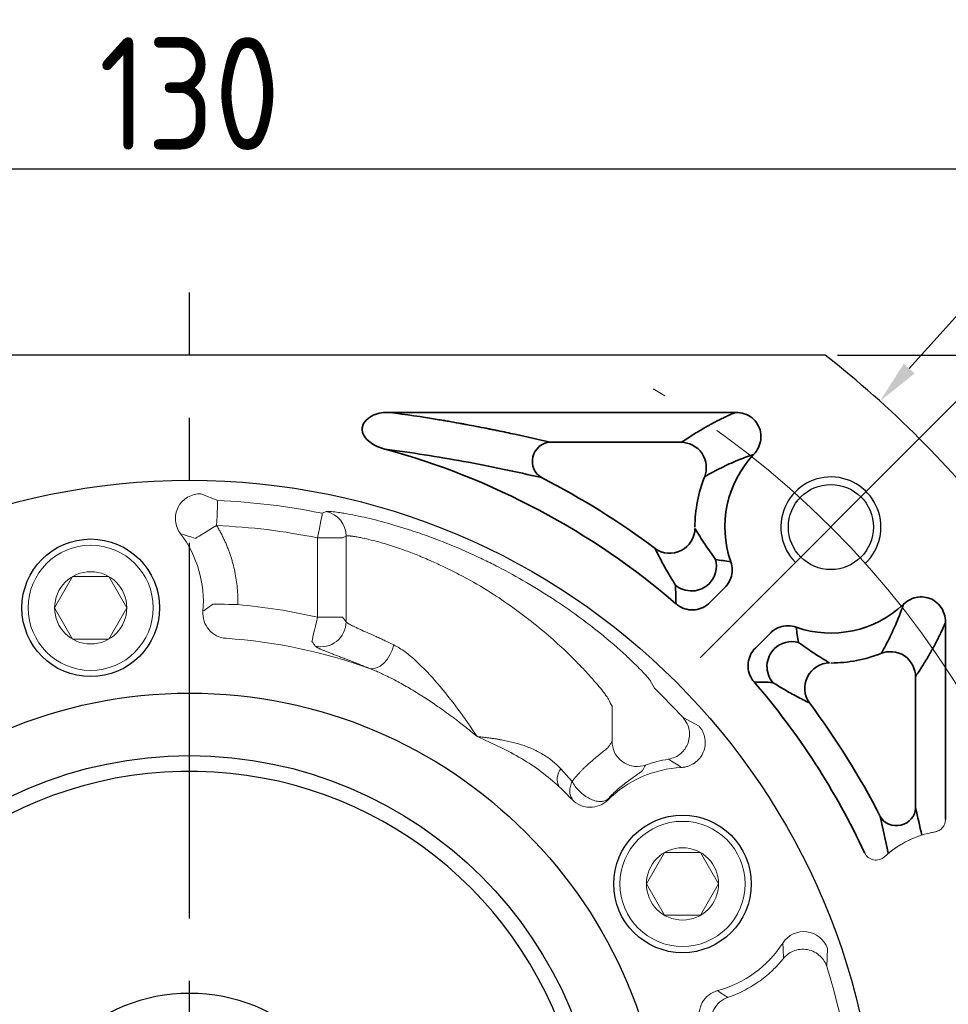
# Model space of a CAD drawing. Header units: millimetres. Extents: x -16 to 1014, y 0 to 717.
# Tile 5 of 15: x 158 to 232, y 475 to 554. Entities that reach past the tile are written whole.
import ezdxf

# ---------------------------------------------------------------- set-up
doc = ezdxf.new("R2010")
doc.units = ezdxf.units.MM
doc.header["$LTSCALE"] = 2.5
doc.header["$PDSIZE"] = -5
doc.linetypes.add('点画线', pattern=[18, 12, -2, 2, -2])
doc.layers.get('0').update_dxf_attribs({"lineweight": 35})
doc.layers.add('7中心线层', color=7, linetype='点画线')
doc.layers.add('标注线', color=7, linetype='Continuous')
for name, color, linetype, lineweight in [('中心线层', 1, '点画线', 18), ('尺寸线层', 3, 'Continuous', 18), ('粗实线', 7, 'Continuous', 30), ('细实线', 7, 'Continuous', 13)]:
    doc.layers.add(name, color=color, linetype=linetype, lineweight=lineweight)
doc.styles.add('工程字', font='gbenor.shx', dxfattribs={"bigfont": 'gbcbig.shx'})
doc.dimstyles.new('ISO-25', dxfattribs={"dimtxt": 9, "dimasz": 3.5, "dimexe": 1.25, "dimexo": 1, "dimgap": 1.5, "dimtad": 1, "dimtxsty": '工程字', "dimcen": 2, "dimadec": 0, "dimazin": 0, "dimtfac": 1, "dimtmove": 0, "dimatfit": 3, "dimfxl": 1, "dimarcsym": 0})
doc.dimstyles.new('ISO-25-1', dxfattribs={"dimtxt": 9, "dimasz": 3.5, "dimexe": 1.25, "dimexo": 1, "dimgap": 1.5, "dimtad": 1, "dimtoh": 1, "dimtxsty": '工程字', "dimcen": 2, "dimadec": 0, "dimazin": 0, "dimtfac": 1, "dimtmove": 0, "dimatfit": 3, "dimfxl": 1, "dimarcsym": 0})

# ---------------------------------------------------------------- blocks, each defined once
blk = doc.blocks.new('*D33')
at = {"layer": 'Defpoints', "color": 0, "ltscale": 2.5}
for p in [(236.299, 542.054), (106.299, 512.965), (236.299, 512.965)]:
    blk.add_point(p, dxfattribs=at)
at = {"layer": '尺寸线层', "color": 0, "lineweight": -2}
for p, q in [((106.299, 513.965), (106.299, 543.304)), ((236.299, 513.965), (236.299, 543.304)), ((109.799, 542.054), (232.799, 542.054))]:
    blk.add_line(p, q, dxfattribs=at)
at = {"layer": '尺寸线层', "color": 0, "ltscale": 2.5}
for points in [[(109.799, 542.637), (109.799, 541.47), (106.299, 542.054)], [(232.799, 541.47), (232.799, 542.637), (236.299, 542.054)]]:
    blk.add_solid(points, dxfattribs=at)
at = {"layer": '尺寸线层', "color": 0, "ltscale": 2.5, "insert": (171.299, 548.054), "char_height": 9, "attachment_point": 5, "style": '工程字'}
blk.add_mtext('130', dxfattribs=at)
blk = doc.blocks.new('*D34')
at = {"layer": 'Defpoints', "color": 0, "ltscale": 2.5}
for p in [(222.105, 527.159), (222.105, 397.159), (255.596, 397.159)]:
    blk.add_point(p, dxfattribs=at)
at = {"layer": '尺寸线层', "color": 0, "lineweight": -2}
for p, q in [((223.105, 527.159), (256.846, 527.159)), ((255.596, 523.659), (255.596, 400.659)), ((223.105, 397.159), (256.846, 397.159))]:
    blk.add_line(p, q, dxfattribs=at)
at = {"layer": '尺寸线层', "color": 0, "ltscale": 2.5}
for points in [[(256.18, 523.659), (255.013, 523.659), (255.596, 527.159)], [(255.013, 400.659), (256.18, 400.659), (255.596, 397.159)]]:
    blk.add_solid(points, dxfattribs=at)
at = {"layer": '尺寸线层', "color": 0, "ltscale": 2.5, "insert": (249.596, 462.159), "char_height": 9, "attachment_point": 5, "rotation": 90, "style": '工程字'}
blk.add_mtext('130', dxfattribs=at)
blk = doc.blocks.new('*D35')
at = {"layer": 'Defpoints', "color": 0, "ltscale": 2.5}
for p in [(226.486, 523.483), (116.112, 400.835)]:
    blk.add_point(p, dxfattribs=at)
at = {"layer": '尺寸线层', "color": 0, "lineweight": -2}
for p, q in [((242.57, 541.356), (228.827, 526.085)), ((262.82, 541.356), (242.57, 541.356)), ((171.299, 460.159), (171.299, 464.159)), ((169.299, 462.159), (173.299, 462.159))]:
    blk.add_line(p, q, dxfattribs=at)
at = {"layer": '尺寸线层', "color": 0, "ltscale": 2.5}
blk.add_solid([(228.393, 526.475), (229.261, 525.695), (226.486, 523.483)], dxfattribs=at)
at = {"layer": '尺寸线层', "color": 0, "ltscale": 2.5, "insert": (253.445, 547.356), "char_height": 9, "attachment_point": 5, "style": '工程字'}
blk.add_mtext('∅165', dxfattribs=at)
blk = doc.blocks.new('*D37')
at = {"layer": 'Defpoints', "color": 0, "ltscale": 2.5}
for p in [(148.553, 530.999), (194.045, 393.32)]:
    blk.add_point(p, dxfattribs=at)
at = {"layer": '尺寸线层', "color": 0, "lineweight": -2}
for p, q in [((171.299, 460.159), (171.299, 464.159)), ((169.299, 462.159), (173.299, 462.159)), ((205.517, 358.601), (195.143, 389.997)), ((226.517, 358.601), (205.517, 358.601))]:
    blk.add_line(p, q, dxfattribs=at)
at = {"layer": '尺寸线层', "color": 0, "ltscale": 2.5}
blk.add_solid([(195.697, 390.18), (194.589, 389.814), (194.045, 393.32)], dxfattribs=at)
at = {"layer": '尺寸线层', "color": 0, "ltscale": 2.5, "insert": (216.767, 364.601), "char_height": 9, "attachment_point": 5, "style": '工程字'}
blk.add_mtext('∅145', dxfattribs=at)
blk = doc.blocks.new('*D38')
at = {"layer": 'Defpoints', "color": 0, "ltscale": 2.5}
for p in [(171.299, 532.159), (130.486, 421.347), (109.581, 400.441), (171.299, 392.159), (123.914, 380.087)]:
    blk.add_point(p, dxfattribs=at)
at = {"layer": '尺寸线层', "color": 0, "lineweight": -2}
for p, q in [((108.874, 399.734), (103.403, 394.264)), ((171.299, 391.159), (171.299, 366.14))]:
    blk.add_line(p, q, dxfattribs=at)
blk.add_arc((171.299, 462.159), 94.769, 227.11616, 267.88384, dxfattribs=at)
at = {"layer": '尺寸线层', "color": 0, "ltscale": 2.5}
for points in [[(107.212, 393.139), (106.402, 392.299), (104.287, 395.147)], [(167.789, 366.872), (167.81, 368.038), (171.299, 367.39)]]:
    blk.add_solid(points, dxfattribs=at)
at = {"layer": '尺寸线层', "color": 0, "ltscale": 2.5, "insert": (137.328, 380.147), "char_height": 9, "attachment_point": 5, "rotation": 337.5, "style": '工程字'}
blk.add_mtext('45%%d', dxfattribs=at)

msp = doc.modelspace()

# ---------------------------------------------------------------- linework, layer by layer
for p, q in [((214.939, 522.586), (187.307, 522.586)), ((200.112, 520.194), (210.627, 520.194)), ((212.893, 507.393), (214.085, 508.585)), ((231.725, 505.8), (231.725, 490.052)), ((216.532, 503.753), (217.725, 504.946)), ((229.334, 490.973), (229.334, 501.488))]:
    msp.add_line(p, q)
at = {"color": 7, "linetype": 'Continuous', "lineweight": 15}
for p, q in [((173.547, 515.542), (172.211, 516.088)), ((182.223, 514.659), (181.922, 514.523)), ((183.522, 512.564), (181.525, 512.564)), ((181.525, 506.222), (181.525, 512.564)), ((183.522, 512.564), (183.813, 512.702)), ((183.813, 505.854), (183.813, 512.702)), ((183.522, 506.222), (181.525, 506.222)), ((183.522, 506.222), (183.813, 505.854)), ((208.463, 500.547), (208.155, 501.11)), ((205.076, 496.285), (205.076, 499.111)), ((212.025, 497.523), (210.747, 498.195)), ((200.966, 494.115), (201.879, 493.103)), ((201.888, 491.714), (201.886, 491.641)), ((204.731, 491.613), (204.725, 491.681)), ((222.231, 478.305), (222.287, 479.747))]:
    msp.add_line(p, q, dxfattribs=at)
at = {"color": 7, "linetype": 'Continuous', "lineweight": 15, "flags": 128}
for points in [[(173.463, 513.545), (173.479, 513.926), (173.494, 514.294), (173.509, 514.633), (173.521, 514.933), (173.532, 515.182), (173.54, 515.371), (173.545, 515.492), (173.547, 515.542)], [(181.922, 514.523), (181.912, 514.474), (181.888, 514.354), (181.851, 514.169), (181.801, 513.925), (181.741, 513.631), (181.674, 513.298), (181.601, 512.938), (181.525, 512.564)], [(173.463, 513.545), (173.14, 513.35), (172.829, 513.161), (172.54, 512.987), (172.285, 512.832), (172.072, 512.703), (171.909, 512.605), (171.802, 512.54), (171.754, 512.511)], [(173.165, 507.266), (173.22, 507.265), (173.346, 507.263), (173.536, 507.259), (173.785, 507.254), (174.083, 507.249), (174.421, 507.242), (174.784, 507.235), (175.162, 507.228)], [(181.074, 504.276), (181.087, 504.33), (181.115, 504.452), (181.158, 504.638), (181.214, 504.881), (181.282, 505.171), (181.358, 505.5), (181.44, 505.854), (181.525, 506.222)], [(187.632, 504.007), (187.502, 503.593), (187.318, 503.2), (187.089, 502.844), (186.825, 502.544), (186.54, 502.313), (186.246, 502.163), (185.957, 502.099), (185.688, 502.127)]]:
    msp.add_lwpolyline(points, dxfattribs=at)
for centre, radius, start, end in [((171.299, 462.159), 59.573, 49.25303, 74.80346), ((222.564, 513.424), 8.473, 136.7652, 199.13459), ((171.299, 462.159), 61.965, 53.09187, 62.9964), ((222.564, 513.424), 10.865, 158.18733, 180), ((222.564, 513.424), 8.473, 250.86541, 313.2348), ((222.564, 513.424), 10.865, 270, 291.81267), ((171.299, 462.159), 59.573, 25.05777, 40.74697), ((171.299, 462.159), 61.965, 27.0036, 36.90813)]:
    msp.add_arc(centre, radius, start, end)
at = {"color": 7, "linetype": 'Continuous', "lineweight": 15}
for centre, radius, start, end in [((171.299, 462.159), 53.43, 78.53154, 87.58854), ((181.811, 512.7), 2.002, 0.06639, 78.12537), ((181.809, 505.863), 2.004, 256.75259, 359.75098), ((171.299, 462.159), 53.43, 42.41146, 45.92772), ((202.031, 493.305), 1.339, 142.73726, 207.86711), ((232.269, 481.159), 8.026, 99.84743, 132.50006), ((232.269, 481.159), 8.026, 98.57015, 128.12621), ((171.299, 462.159), 53.43, 342.41146, 17.58854)]:
    msp.add_arc(centre, radius, start, end, dxfattribs=at)
at = {"lineweight": 15}
for centre, start, end in [((230.725, 490.052), 279.84743, 0), ((226.171, 487.814), 205.05777, 312.50006)]:
    msp.add_arc(centre, 1, start, end, dxfattribs=at)
for centre, major_axis, ratio, start_param, end_param in [((200.112, 518.7), (0.35, 1.459), 0.936415, 0.251008, 2.890584), ((209.707, 513.299), (-1.785, -0.903), 0.981015, 0.466104, 2.675489), ((211.422, 510.303), (-0.507, -1.935), 0.994903, 1.043729, 2.097864)]:
    msp.add_ellipse(centre, major_axis=major_axis, ratio=ratio, start_param=start_param, end_param=end_param)
at = {"extrusion": (0, 0, -1)}
for centre, major_axis, ratio, start_param, end_param in [((219.442, 502.283), (-1.935, -0.507), 0.994903, 1.043729, 2.097864), ((222.439, 500.568), (-0.903, -1.785), 0.981015, 0.466104, 2.675489), ((227.84, 490.973), (1.459, 0.35), 0.936415, 0.251008, 2.890584)]:
    msp.add_ellipse(centre, major_axis=major_axis, ratio=ratio, start_param=start_param, end_param=end_param, dxfattribs=at)
for points, knots in [([(186.915, 519.65), (186.486, 519.752), (186.08, 519.924), (185.373, 520.471), (185.056, 520.885), (185.158, 521.826), (185.571, 522.17), (186.403, 522.534), (186.858, 522.599), (187.307, 522.586)], [0, 0, 0, 0, 0.25, 0.25, 0.5, 0.5, 0.75, 0.75, 1, 1, 1, 1]), ([(187.307, 522.586), (188.599, 522.413), (190.023, 522.201), (191.433, 521.966), (191.607, 521.936), (191.645, 521.93), (191.662, 521.927), (191.713, 521.918), (191.817, 521.901), (192.199, 521.835), (192.619, 521.761), (193.005, 521.691), (193.111, 521.672), (193.182, 521.659), (193.213, 521.653), (193.377, 521.623), (193.771, 521.55), (194.425, 521.426), (194.98, 521.317), (195.274, 521.259), (195.323, 521.249), (195.337, 521.246), (195.366, 521.24), (195.438, 521.226), (195.627, 521.188), (196.265, 521.058), (197.776, 520.739), (199.176, 520.419), (200.112, 520.194)], [0, 0, 0, 0, 0.25, 0.28125, 0.285156, 0.285156, 0.289062, 0.289062, 0.296875, 0.3125, 0.375, 0.390625, 0.398437, 0.398437, 0.40625, 0.40625, 0.4375, 0.5, 0.5625, 0.570312, 0.570312, 0.574219, 0.574219, 0.578125, 0.59375, 0.625, 0.75, 1, 1, 1, 1]), ([(214.939, 522.586), (214.786, 522.519), (214.598, 522.437), (214.274, 522.288), (214.16, 522.234), (213.979, 522.148), (213.886, 522.103), (213.79, 522.056), (213.725, 522.024), (213.692, 522.007), (213.398, 521.86), (213.179, 521.745), (212.902, 521.595), (212.819, 521.549), (212.705, 521.486), (212.652, 521.456), (212.603, 521.429), (212.579, 521.415), (212.567, 521.409), (212.555, 521.402), (212.548, 521.398), (212.544, 521.395), (212.427, 521.329), (212.285, 521.247), (212.034, 521.097), (211.944, 521.043), (211.8, 520.955), (211.726, 520.909), (211.635, 520.853), (211.589, 520.824), (211.569, 520.811), (211.556, 520.803), (211.549, 520.799), (211.126, 520.531), (210.83, 520.331), (210.627, 520.194)], [0, 0, 0, 0, 0.125, 0.125, 0.1875, 0.1875, 0.21875, 0.234375, 0.234375, 0.25, 0.25, 0.375, 0.375, 0.4375, 0.4375, 0.46875, 0.484375, 0.484375, 0.492188, 0.496094, 0.496094, 0.5, 0.5, 0.625, 0.625, 0.6875, 0.6875, 0.71875, 0.734375, 0.742187, 0.746094, 0.746094, 0.75, 0.75, 1, 1, 1, 1]), ([(214.939, 522.586), (215.175, 522.589), (215.415, 522.552), (215.865, 522.402), (216.081, 522.286), (216.442, 521.995), (216.596, 521.819), (216.821, 521.442), (216.9, 521.237), (216.982, 520.823), (216.989, 520.609), (216.935, 520.191), (216.872, 519.981), (216.682, 519.583), (216.548, 519.392), (216.391, 519.229)], [0, 0, 0, 0, 0.151852, 0.151852, 0.304226, 0.304226, 0.448806, 0.448806, 0.584614, 0.584614, 0.717586, 0.717586, 0.853995, 0.853995, 1, 1, 1, 1]), ([(210.627, 520.194), (211.173, 520.188), (211.87, 519.892), (212.658, 518.728), (212.674, 517.97), (212.477, 517.462)], [0, 0, 0, 0, 0.5, 0.5, 1, 1, 1, 1]), ([(199.434, 517.369), (198.418, 517.6), (196.49, 518.039), (193.357, 518.65), (190.281, 519.183), (187.988, 519.501), (186.915, 519.649)], [0, 0, 0, 0, 0.29364, 0.557701, 0.792842, 1, 1, 1, 1]), ([(216.391, 519.229), (215.957, 519.072), (215.017, 518.732), (213.731, 518.143), (212.913, 517.699), (212.477, 517.462)], [0, 0, 0, 0, 0.28547, 0.61877, 1, 1, 1, 1]), ([(211.7, 513.319), (211.948, 512.909), (212.399, 512.166), (213.049, 511.25), (213.341, 510.84)], [0, 0, 0, 0, 0.552079, 1, 1, 1, 1]), ([(210.147, 508.772), (209.949, 509.093), (209.521, 509.786), (208.991, 510.75), (208.678, 511.374), (208.511, 511.706)], [0, 0, 0, 0, 0.286889, 0.620114, 1, 1, 1, 1]), ([(214.559, 510.647), (214.632, 510.438), (214.671, 510.214), (214.671, 509.771), (214.633, 509.547), (214.488, 509.129), (214.378, 508.931), (214.192, 508.698), (214.14, 508.64), (214.085, 508.585)], [0, 0, 0, 0, 0.299144, 0.299144, 0.598401, 0.598401, 0.896323, 0.896323, 1, 1, 1, 1]), ([(212.831, 508.894), (212.513, 508.58), (212.026, 508.342), (210.998, 508.295), (210.491, 508.489), (210.147, 508.772)], [0, 0, 0, 0, 0.5, 0.5, 1, 1, 1, 1]), ([(231.725, 505.8), (231.728, 506.036), (231.692, 506.276), (231.542, 506.725), (231.426, 506.941), (231.135, 507.302), (230.959, 507.456), (230.581, 507.681), (230.377, 507.76), (229.963, 507.843), (229.749, 507.85), (229.33, 507.796), (229.121, 507.733), (228.723, 507.542), (228.532, 507.409), (228.368, 507.251)], [0, 0, 0, 0, 0.151852, 0.151852, 0.304226, 0.304226, 0.448806, 0.448806, 0.584614, 0.584614, 0.717586, 0.717586, 0.853995, 0.853995, 1, 1, 1, 1]), ([(212.893, 507.393), (212.737, 507.235), (212.551, 507.101), (212.152, 506.906), (211.932, 506.841), (211.492, 506.79), (211.266, 506.802), (210.838, 506.899), (210.629, 506.985), (210.352, 507.157), (210.265, 507.221), (210.184, 507.292)], [0, 0, 0, 0, 0.224454, 0.224454, 0.449086, 0.449086, 0.671255, 0.671255, 0.892609, 0.892609, 1, 1, 1, 1]), ([(228.368, 507.251), (228.211, 506.817), (227.872, 505.878), (227.283, 504.592), (226.838, 503.774), (226.601, 503.337)], [0, 0, 0, 0, 0.28547, 0.61877, 1, 1, 1, 1]), ([(219.787, 505.419), (219.578, 505.492), (219.354, 505.531), (218.911, 505.532), (218.686, 505.494), (218.269, 505.348), (218.071, 505.238), (217.837, 505.053), (217.779, 505.001), (217.725, 504.946)], [0, 0, 0, 0, 0.299144, 0.299144, 0.598401, 0.598401, 0.896323, 0.896323, 1, 1, 1, 1]), ([(231.725, 505.8), (231.659, 505.646), (231.576, 505.458), (231.428, 505.135), (231.374, 505.02), (231.287, 504.839), (231.242, 504.746), (231.195, 504.65), (231.163, 504.586), (231.147, 504.553), (230.999, 504.258), (230.884, 504.039), (230.735, 503.762), (230.689, 503.679), (230.626, 503.566), (230.596, 503.512), (230.568, 503.463), (230.555, 503.439), (230.548, 503.427), (230.542, 503.416), (230.537, 503.408), (230.535, 503.404), (230.469, 503.288), (230.387, 503.146), (230.237, 502.894), (230.183, 502.804), (230.094, 502.66), (230.049, 502.586), (229.992, 502.496), (229.963, 502.45), (229.951, 502.43), (229.942, 502.416), (229.938, 502.409), (229.671, 501.986), (229.471, 501.69), (229.334, 501.488)], [0, 0, 0, 0, 0.125, 0.125, 0.1875, 0.1875, 0.21875, 0.234375, 0.234375, 0.25, 0.25, 0.375, 0.375, 0.4375, 0.4375, 0.46875, 0.484375, 0.484375, 0.492188, 0.496094, 0.496094, 0.5, 0.5, 0.625, 0.625, 0.6875, 0.6875, 0.71875, 0.734375, 0.742187, 0.746094, 0.746094, 0.75, 0.75, 1, 1, 1, 1]), ([(216.532, 503.753), (216.374, 503.597), (216.241, 503.412), (216.045, 503.012), (215.981, 502.793), (215.93, 502.353), (215.942, 502.127), (216.039, 501.698), (216.125, 501.49), (216.297, 501.212), (216.361, 501.125), (216.432, 501.044)], [0, 0, 0, 0, 0.224454, 0.224454, 0.449086, 0.449086, 0.671255, 0.671255, 0.892609, 0.892609, 1, 1, 1, 1]), ([(218.033, 503.691), (217.72, 503.373), (217.481, 502.887), (217.435, 501.858), (217.628, 501.352), (217.912, 501.007)], [0, 0, 0, 0, 0.5, 0.5, 1, 1, 1, 1]), ([(222.458, 502.56), (222.048, 502.809), (221.306, 503.26), (220.39, 503.91), (219.98, 504.201)], [0, 0, 0, 0, 0.552079, 1, 1, 1, 1]), ([(229.334, 501.488), (229.328, 502.033), (229.031, 502.73), (227.867, 503.518), (227.11, 503.534), (226.601, 503.337)], [0, 0, 0, 0, 0.5, 0.5, 1, 1, 1, 1]), ([(217.912, 501.007), (218.232, 500.809), (218.926, 500.382), (219.89, 499.851), (220.514, 499.538), (220.846, 499.371)], [0, 0, 0, 0, 0.286889, 0.620114, 1, 1, 1, 1])]:
    msp.add_open_spline(points, degree=3, knots=knots)
at = {"color": 7, "linetype": 'Continuous', "lineweight": 15}
for points, knots in [([(172.211, 516.088), (171.456, 516.101), (170.724, 515.663), (170.217, 514.67), (170.143, 514.286), (170.212, 513.547), (170.353, 513.185), (170.579, 512.887)], [0, 0, 0, 0, 0.5, 0.5, 0.75, 0.75, 1, 1, 1, 1]), ([(208.155, 501.11), (208.149, 501.12), (208.134, 501.146), (208.091, 501.208), (208.014, 501.307), (207.899, 501.444), (207.698, 501.669), (207.382, 502.003), (206.864, 502.521), (205.88, 503.454), (204.382, 504.757), (202.358, 506.313), (200.386, 507.683), (198.244, 509.01), (196.382, 510.036), (194.83, 510.81), (193.26, 511.542), (191.757, 512.17), (190.208, 512.75), (188.697, 513.271), (186.824, 513.83), (185.23, 514.217), (184.219, 514.423), (183.627, 514.528), (183.103, 514.61), (182.73, 514.655), (182.481, 514.673), (182.355, 514.676), (182.266, 514.672), (182.237, 514.663), (182.223, 514.659)], [0, 0, 0, 0, 0.007179, 0.017651, 0.031425, 0.048314, 0.062524, 0.093616, 0.124788, 0.161154, 0.250252, 0.312645, 0.375281, 0.437679, 0.500077, 0.528998, 0.562437, 0.624955, 0.647769, 0.687361, 0.749544, 0.811856, 0.850065, 0.874386, 0.897291, 0.937026, 0.9539, 0.970025, 0.985394, 1, 1, 1, 1]), ([(181.525, 512.564), (180.191, 512.807), (177.523, 513.294), (174.816, 513.461), (173.463, 513.545)], [0, 0, 0, 0, 0.5, 1, 1, 1, 1]), ([(173.463, 513.545), (173.519, 513.45), (173.633, 513.259), (173.792, 512.968), (173.943, 512.674), (174.086, 512.375), (174.22, 512.073), (174.345, 511.767), (174.462, 511.458), (174.57, 511.144), (174.67, 510.827), (174.791, 510.4), (174.92, 509.861), (175.038, 509.208), (175.118, 508.552), (175.164, 507.891), (175.162, 507.449), (175.162, 507.228)], [0, 0, 0, 0, 0.050186, 0.100227, 0.150165, 0.200038, 0.249887, 0.299751, 0.34967, 0.399685, 0.449835, 0.50016, 0.600592, 0.700473, 0.80012, 0.899856, 1, 1, 1, 1]), ([(183.813, 512.702), (183.82, 512.705), (183.833, 512.711), (183.865, 512.716), (183.907, 512.72), (183.959, 512.721), (184.02, 512.719), (184.091, 512.714), (184.172, 512.707), (184.261, 512.697), (184.36, 512.684), (184.468, 512.668), (184.66, 512.638), (185.197, 512.539), (186.206, 512.304), (187.436, 511.937), (188.453, 511.59), (189.396, 511.233), (190.466, 510.783), (191.617, 510.259), (193.169, 509.489), (195.014, 508.444), (196.948, 507.153), (198.646, 505.881), (200.203, 504.585), (201.603, 503.3), (202.656, 502.224), (203.348, 501.466), (203.845, 500.896), (204.196, 500.472), (204.435, 500.167), (204.574, 499.982), (204.666, 499.853), (204.73, 499.756), (204.766, 499.696), (204.779, 499.67), (204.784, 499.658)], [0, 0, 0, 0, 0.009141, 0.018291, 0.02745, 0.036614, 0.045782, 0.054951, 0.064119, 0.073282, 0.082439, 0.091587, 0.100724, 0.127513, 0.200707, 0.251642, 0.275469, 0.312765, 0.35013, 0.382612, 0.425161, 0.499961, 0.562188, 0.624712, 0.687333, 0.749734, 0.812522, 0.850789, 0.875432, 0.915425, 0.93758, 0.950836, 0.968605, 0.981531, 0.99199, 1, 1, 1, 1]), ([(172.371, 506.696), (172.325, 506.169), (172.499, 505.626), (173.184, 504.826), (173.694, 504.569), (174.222, 504.533)], [0, 0, 0, 0, 0.5, 0.5, 1, 1, 1, 1]), ([(172.371, 506.696), (172.503, 506.789), (172.773, 506.977), (173.032, 507.169), (173.165, 507.266)], [0, 0, 0, 0, 0.489664, 1, 1, 1, 1]), ([(175.162, 507.228), (176.231, 507.117), (178.37, 506.894), (180.473, 506.446), (181.525, 506.222)], [0, 0, 0, 0, 0.499807, 1, 1, 1, 1]), ([(183.813, 505.854), (183.82, 505.845), (183.833, 505.828), (183.866, 505.798), (183.908, 505.766), (183.96, 505.731), (184.021, 505.693), (184.091, 505.653), (184.171, 505.61), (184.258, 505.565), (184.355, 505.516), (184.459, 505.465), (184.571, 505.412), (184.691, 505.356), (184.819, 505.297), (185.07, 505.182), (185.486, 504.995), (186.016, 504.758), (186.478, 504.548), (186.844, 504.38), (187.228, 504.2), (187.497, 504.071), (187.632, 504.007)], [0, 0, 0, 0, 0.036291, 0.072522, 0.108689, 0.144785, 0.180804, 0.216736, 0.252571, 0.288299, 0.323907, 0.359384, 0.394715, 0.429889, 0.464892, 0.499709, 0.625034, 0.749178, 0.811209, 0.873753, 0.93672, 1, 1, 1, 1]), ([(181.35, 503.912), (181.357, 503.904), (181.37, 503.888), (181.403, 503.861), (181.445, 503.833), (181.497, 503.802), (181.558, 503.769), (181.628, 503.734), (181.707, 503.697), (181.795, 503.657), (181.892, 503.615), (181.998, 503.57), (182.112, 503.524), (182.234, 503.474), (182.365, 503.423), (182.503, 503.368), (182.65, 503.312), (182.804, 503.252), (183.012, 503.173), (183.282, 503.069), (183.627, 502.937), (183.995, 502.796), (184.385, 502.645), (184.798, 502.483), (185.23, 502.312), (185.535, 502.188), (185.688, 502.127)], [0, 0, 0, 0, 0.034238, 0.068365, 0.102391, 0.136322, 0.170167, 0.20393, 0.237619, 0.271238, 0.304792, 0.338286, 0.371725, 0.405111, 0.438449, 0.471741, 0.504992, 0.538203, 0.571377, 0.63279, 0.694107, 0.755345, 0.816526, 0.877676, 0.938822, 1, 1, 1, 1]), ([(187.632, 504.007), (187.931, 503.835), (188.538, 503.489), (189.724, 502.459), (191.159, 500.933), (192.787, 498.88), (193.793, 497.416), (194.299, 496.679)], [0, 0, 0, 0, 0.119099, 0.240994, 0.48882, 0.742765, 1, 1, 1, 1]), ([(194.299, 496.679), (194.121, 496.826), (193.788, 497.101), (193.316, 497.478), (192.909, 497.794), (192.57, 498.053), (191.99, 498.487), (191.203, 499.053), (190.11, 499.786), (189.057, 500.442), (188.119, 500.976), (187.396, 501.355), (186.88, 501.609), (186.435, 501.813), (186.051, 501.979), (185.804, 502.074), (185.685, 502.12)], [0, 0, 0, 0, 0.067244, 0.125902, 0.175944, 0.217343, 0.250076, 0.387187, 0.500043, 0.634249, 0.750191, 0.816428, 0.875, 0.920191, 0.96186, 1, 1, 1, 1]), ([(210.747, 498.195), (210.866, 498.04), (211.093, 497.742), (211.253, 497.218), (211.281, 496.693), (211.172, 496.177), (210.93, 495.703), (210.575, 495.311), (210.121, 495.006), (209.763, 494.919), (209.578, 494.874)], [0, 0, 0, 0, 0.136196, 0.260292, 0.37691, 0.501064, 0.624179, 0.743584, 0.86776, 1, 1, 1, 1]), ([(210.621, 494.215), (210.671, 494.218), (210.768, 494.225), (210.91, 494.248), (211.046, 494.28), (211.175, 494.319), (211.294, 494.364), (211.403, 494.413), (211.501, 494.464), (211.588, 494.516), (211.8, 494.655), (212.1, 494.934), (212.387, 495.414), (212.534, 495.957), (212.525, 496.423), (212.439, 496.792), (212.337, 497.056), (212.198, 497.307), (212.081, 497.453), (212.025, 497.523)], [0, 0, 0, 0, 0.033122, 0.065473, 0.096796, 0.126841, 0.15537, 0.182169, 0.207043, 0.229823, 0.250364, 0.37698, 0.500401, 0.621124, 0.749749, 0.808503, 0.874806, 0.939671, 1, 1, 1, 1]), ([(194.299, 496.679), (194.395, 496.67), (194.587, 496.651), (194.873, 496.62), (195.154, 496.586), (195.431, 496.549), (195.701, 496.51), (195.964, 496.468), (196.458, 496.381), (197.16, 496.229), (197.924, 496.003), (198.527, 495.774), (198.996, 495.563), (199.442, 495.326), (199.864, 495.063), (200.259, 494.774), (200.63, 494.461), (200.854, 494.23), (200.965, 494.115)], [0, 0, 0, 0, 0.037313, 0.07428, 0.110802, 0.146784, 0.182142, 0.216793, 0.250661, 0.377932, 0.500345, 0.572177, 0.643946, 0.715555, 0.786956, 0.858146, 0.929155, 1, 1, 1, 1]), ([(200.848, 492.679), (200.381, 493.088), (199.44, 493.911), (197.838, 494.946), (196.117, 495.874), (194.909, 496.409), (194.299, 496.679)], [0, 0, 0, 0, 0.244011, 0.491223, 0.742896, 1, 1, 1, 1]), ([(201.878, 493.103), (201.927, 493.164), (202.024, 493.286), (202.173, 493.461), (202.322, 493.631), (202.472, 493.796), (202.623, 493.955), (202.774, 494.108), (202.925, 494.257), (203.21, 494.527), (203.615, 494.884), (203.99, 495.188), (204.242, 495.387), (204.403, 495.514), (204.542, 495.625), (204.655, 495.72), (204.742, 495.802), (204.77, 495.842), (204.784, 495.862)], [0, 0, 0, 0, 0.03455, 0.069376, 0.104522, 0.140033, 0.175956, 0.212336, 0.249219, 0.286654, 0.425421, 0.571144, 0.637969, 0.706614, 0.777115, 0.849498, 0.923786, 1, 1, 1, 1]), ([(204.784, 495.862), (204.832, 495.933), (204.929, 496.076), (205.026, 496.215), (205.076, 496.285)], [0, 0, 0, 0, 0.494931, 1, 1, 1, 1]), ([(205.076, 496.285), (205.077, 496.014), (205.136, 495.71), (205.348, 495.273), (205.439, 495.132), (205.659, 494.872), (205.787, 494.754), (206.07, 494.556), (206.224, 494.475), (206.543, 494.357), (206.707, 494.319), (207.19, 494.268), (207.496, 494.316), (207.752, 494.407)], [0, 0, 0, 0, 0.25, 0.25, 0.375, 0.375, 0.5, 0.5, 0.625, 0.625, 0.75, 0.75, 1, 1, 1, 1]), ([(204.725, 491.681), (204.774, 491.733), (204.871, 491.836), (205.012, 491.979), (205.147, 492.112), (205.276, 492.234), (205.399, 492.347), (205.516, 492.45), (205.626, 492.546), (205.731, 492.634), (205.828, 492.715), (205.92, 492.789), (206.006, 492.857), (206.085, 492.919), (206.159, 492.976), (206.228, 493.027), (206.29, 493.074), (206.348, 493.117), (206.4, 493.156), (206.448, 493.19), (206.491, 493.221), (206.529, 493.249), (206.563, 493.273), (206.593, 493.294), (206.618, 493.313), (206.64, 493.328), (206.658, 493.341), (206.672, 493.351), (206.683, 493.358), (206.69, 493.363), (206.814, 493.451), (207.034, 493.605), (207.23, 493.744), (207.362, 493.844), (207.445, 493.912), (207.503, 493.971), (207.522, 493.999), (207.529, 494.01)], [0, 0, 0, 0, 0.031976, 0.063019, 0.09312, 0.122267, 0.150442, 0.177631, 0.203816, 0.228979, 0.253105, 0.276176, 0.298178, 0.319096, 0.338916, 0.357626, 0.375214, 0.39167, 0.406985, 0.421149, 0.434155, 0.445996, 0.456666, 0.466159, 0.47447, 0.481596, 0.487534, 0.492281, 0.495833, 0.49819, 0.49935, 0.623317, 0.749102, 0.79084, 0.874344, 0.951337, 1, 1, 1, 1]), ([(201.888, 491.714), (201.833, 491.797), (201.722, 491.965), (201.675, 492.308), (201.717, 492.694), (201.826, 492.969), (201.879, 493.103)], [0, 0, 0, 0, 0.245789, 0.500245, 0.754282, 1, 1, 1, 1]), ([(201.879, 493.103), (201.957, 492.967), (202.116, 492.691), (202.461, 492.301), (202.858, 491.964), (203.282, 491.707), (203.709, 491.539), (204.112, 491.475), (204.472, 491.514), (204.642, 491.626), (204.725, 491.681)], [0, 0, 0, 0, 0.122978, 0.250045, 0.377065, 0.499939, 0.622762, 0.750133, 0.876942, 1, 1, 1, 1]), ([(201.886, 491.641), (202.253, 491.26), (202.777, 491.034), (203.83, 491.024), (204.357, 491.239), (204.731, 491.613)], [0, 0, 0, 0, 0.5, 0.5, 1, 1, 1, 1]), ([(222.287, 479.747), (222.042, 480.461), (221.378, 481), (219.903, 481.181), (219.13, 480.821), (218.721, 480.186)], [0, 0, 0, 0, 0.5, 0.5, 1, 1, 1, 1]), ([(222.231, 478.305), (222.187, 478.444), (222.124, 478.588), (221.952, 478.871), (221.844, 479.009), (221.58, 479.262), (221.425, 479.375), (221.08, 479.555), (220.89, 479.621), (220.498, 479.695), (220.297, 479.701), (219.91, 479.659), (219.725, 479.609), (219.387, 479.469), (219.236, 479.379), (218.973, 479.178), (218.862, 479.066), (218.77, 478.953)], [0, 0, 0, 0, 0.125, 0.125, 0.25, 0.25, 0.375, 0.375, 0.5, 0.5, 0.625, 0.625, 0.75, 0.75, 0.875, 0.875, 1, 1, 1, 1]), ([(214.318, 475.832), (214.415, 475.866), (214.603, 475.932), (214.874, 476.039), (215.127, 476.148), (215.364, 476.257), (215.732, 476.439), (216.205, 476.702), (216.778, 477.075), (217.317, 477.481), (217.789, 477.893), (218.182, 478.281), (218.495, 478.619), (218.681, 478.845), (218.77, 478.953)], [0, 0, 0, 0, 0.055721, 0.108622, 0.158705, 0.205963, 0.25038, 0.382547, 0.499871, 0.623026, 0.74944, 0.840426, 0.924111, 1, 1, 1, 1]), ([(213.511, 476.383), (212.999, 476.246), (212.547, 475.896), (212.03, 474.978), (211.963, 474.411), (212.11, 473.903)], [0, 0, 0, 0, 0.5, 0.5, 1, 1, 1, 1]), ([(213.511, 476.383), (213.643, 476.29), (213.912, 476.101), (214.181, 475.923), (214.318, 475.832)], [0, 0, 0, 0, 0.489663, 1, 1, 1, 1]), ([(214.318, 475.832), (214.103, 475.758), (213.886, 475.64), (213.497, 475.317), (213.327, 475.111), (213.08, 474.647), (213.004, 474.391), (212.953, 473.887), (212.977, 473.642), (213.036, 473.422)], [0, 0, 0, 0, 0.25, 0.25, 0.5, 0.5, 0.75, 0.75, 1, 1, 1, 1])]:
    msp.add_open_spline(points, degree=3, knots=knots, dxfattribs=at)
for points in [[(170.579, 512.887), (171.912, 511.125), (172.56, 508.899), (172.371, 506.696)], [(171.754, 512.511), (171.376, 512.644), (170.986, 512.77), (170.579, 512.887)], [(185.685, 502.12), (181.996, 503.445), (178.13, 504.261), (174.222, 504.533)], [(181.35, 503.912), (181.258, 504.034), (181.166, 504.155), (181.074, 504.276)], [(205.076, 499.111), (204.979, 499.293), (204.882, 499.476), (204.784, 499.658)], [(209.578, 494.874), (208.952, 494.776), (208.345, 494.621), (207.752, 494.407)], [(210.621, 494.215), (210.27, 494.452), (209.923, 494.67), (209.578, 494.874)], [(204.731, 491.613), (206.296, 493.171), (208.417, 494.103), (210.621, 494.215)], [(207.752, 494.407), (207.677, 494.277), (207.602, 494.144), (207.529, 494.01)], [(200.848, 492.679), (201.199, 492.339), (201.545, 491.993), (201.886, 491.641)], [(218.721, 480.186), (217.522, 478.333), (215.652, 476.958), (213.511, 476.383)], [(218.77, 478.953), (218.766, 479.353), (218.751, 479.763), (218.721, 480.186)]]:
    msp.add_open_spline(points, degree=3, dxfattribs=at)
for points in [[(214.559, 510.647), (214.15, 510.703), (213.744, 510.768), (213.341, 510.84)], [(210.184, 507.292), (210.173, 507.782), (210.161, 508.276), (210.147, 508.772)], [(219.787, 505.419), (219.842, 505.01), (219.907, 504.604), (219.98, 504.201)], [(216.432, 501.044), (216.922, 501.034), (217.415, 501.021), (217.912, 501.007)], [(229.834, 488.807), (229.674, 489.527), (229.508, 490.249), (229.334, 490.973)], [(226.508, 490.294), (226.725, 489.342), (226.942, 488.39), (227.156, 487.375)]]:
    msp.add_open_spline(points, degree=3)
at = {"layer": '7中心线层', "color": 0}
msp.add_line((171.299, 392.159), (171.299, 532.159), dxfattribs=at)
at = {"layer": '中心线层'}
msp.add_line((212.111, 502.972), (233.017, 523.877), dxfattribs=at)
msp.add_arc((171.299, 462.159), 72.5, 30.73805, 59.26195, dxfattribs=at)
at = {"layer": '标注线'}
msp.add_arc((222.564, 513.424), 4, 313.41923, 225, dxfattribs=at)
at = {"layer": '粗实线', "lineweight": 30}
msp.add_line((222.105, 527.159), (120.493, 527.159), dxfattribs=at)
for centre, radius in [((171.299, 462.159), 55), ((222.564, 513.424), 3.4), ((163.398, 506.968), 5.5), ((171.299, 462.159), 38), ((171.299, 462.159), 33), ((210.703, 484.909), 5.5)]:
    msp.add_circle(centre, radius, dxfattribs=at)
for radius, start, end in [(82.5, 38.01228, 51.98772), (31.75, 229.93146, 168.19495)]:
    msp.add_arc((171.299, 462.159), radius, start, end, dxfattribs=at)
at = {"layer": '粗实线', "linetype": 'Continuous', "lineweight": 30}
msp.add_arc((171.299, 462.159), 14, 4.05501, 175.94499, dxfattribs=at)
at = {"layer": '细实线'}
for points in [[(166.285, 506.968), (164.841, 509.468), (161.954, 509.468), (160.511, 506.968), (161.954, 504.468), (164.841, 504.468)], [(213.59, 484.909), (212.146, 487.409), (209.26, 487.409), (207.816, 484.909), (209.26, 482.409), (212.146, 482.409)]]:
    msp.add_lwpolyline(points, close=True, dxfattribs=at)
for centre, radius in [((163.398, 506.968), 5), ((163.398, 506.968), 2.887), ((210.703, 484.909), 5), ((210.703, 484.909), 2.887)]:
    msp.add_circle(centre, radius, dxfattribs=at)

# ---------------------------------------------------------------- dimensions: what is measured, and where the dimension line sits
at = {"layer": '尺寸线层', "color": 3}
dim = msp.add_linear_dim(base=(236.299, 542.054), p1=(106.299, 512.965), p2=(236.299, 512.965), dimstyle='ISO-25-1', dxfattribs=at)
dim.commit()
dim.dimension.update_dxf_attribs({"geometry": '*D33', "text_midpoint": (171.299, 542.054), "dimtype": 160})
for p1, p2, picture, middle in [((116.112, 400.835), (226.486, 523.483), '*D35', (253.445, 541.356)), ((148.553, 530.999), (194.045, 393.32), '*D37', (216.767, 358.601))]:
    dim = msp.add_diameter_dim_2p(p1=p1, p2=p2, dimstyle='ISO-25-1', override={"dimtxsty": '工程字', "dimse2": 1, "dimsd2": 1, "dimtofl": 0, "dimatfit": 0}, dxfattribs=at)
    dim.commit()
    dim.dimension.update_dxf_attribs({"geometry": picture, "text_midpoint": middle, "dimtype": 163})
dim = msp.add_angular_dim_2l(base=(123.914, 380.087), line1=((130.486, 421.347), (109.581, 400.441)), line2=((171.299, 392.159), (171.299, 532.159)), dimstyle='ISO-25', dxfattribs=at)
dim.commit()
dim.dimension.update_dxf_attribs({"geometry": '*D38', "text_midpoint": (137.328, 380.147)})
dim = msp.add_linear_dim(base=(255.596, 397.159), p1=(222.105, 527.159), p2=(222.105, 397.159), angle=90, dimstyle='ISO-25-1', dxfattribs=at)
dim.commit()
dim.dimension.update_dxf_attribs({"geometry": '*D34', "text_midpoint": (255.596, 462.159), "dimtype": 160})

doc.saveas('drawing.dxf')
